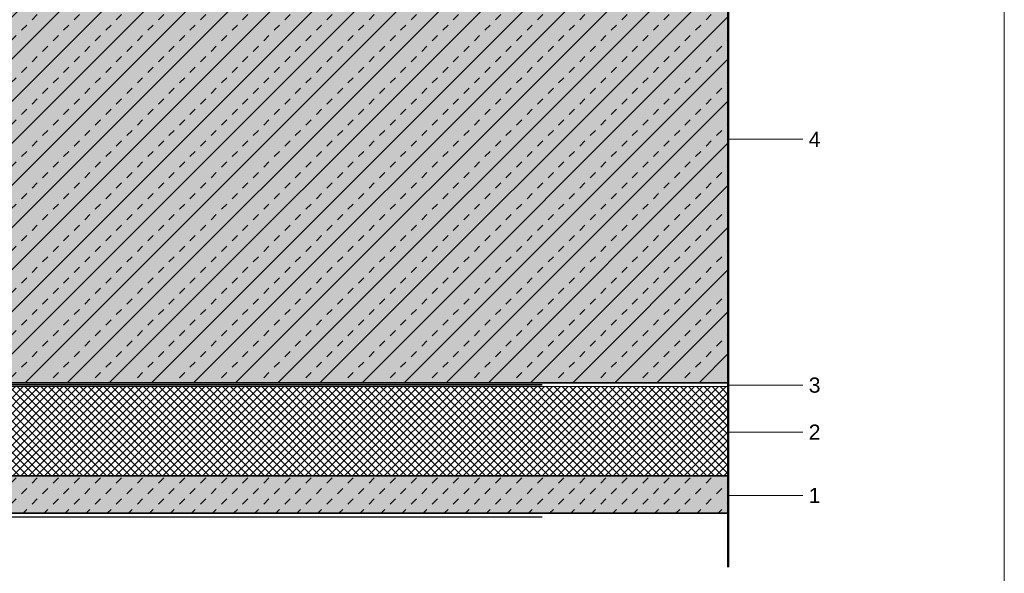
# Model space of a CAD drawing. Header units: metres. Extents: x 0.9 to 30.1, y -10.7 to 8.6.
# Tile 253 of 256: x 28.791 to 30.113, y -2.087 to -1.343. Entities that reach past the tile are written whole.
import ezdxf

# ---------------------------------------------------------------- set-up
doc = ezdxf.new("R2010")
doc.units = ezdxf.units.M
doc.linetypes.add('Dash Style-37', pattern=[2.25, 1, -1.25])
doc.layers.add('Keine', color=7, linetype='Continuous', lineweight=9)
doc.styles.add('Arial', font='arial.ttf')

msp = doc.modelspace()

# ---------------------------------------------------------------- hatches: boundary and pattern name
at = {"layer": 'Keine', "linetype": 'Continuous', "lineweight": 5, "true_color": 0xb9b9b9, "transparency": 33554687}
h = msp.add_hatch(dxfattribs=at)
h.set_pattern_fill('Dämm', color=9, style=0, pattern_type=2)
h.set_pattern_definition([(-45, (0, 0), (0.0053033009, 0.0053033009), []), (-135, (0, 0), (0.0053033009, -0.0053033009), [])])
h.paths.add_polyline_path([(28.49256, -1.83609), (28.49256, -1.95609), (29.74256, -1.95609), (29.74256, -1.83609)])
at = {"layer": 'Keine', "linetype": 'Continuous', "lineweight": 0, "true_color": 0xc0c0c0, "transparency": 33554687}
msp.add_hatch(color=9, dxfattribs=at).paths.add_polyline_path([(28.49256, -1.95609), (28.49256, -2.00609), (29.74256, -2.00609), (29.74256, -1.95609)])
at = {"layer": 'Keine', "linetype": 'Continuous', "lineweight": 13, "true_color": 0x4c4c4c, "transparency": 33554687}
h = msp.add_hatch(dxfattribs=at)
h.set_pattern_fill('unbew_ Beton-M1_10', color=251, style=0, pattern_type=2)
h.set_pattern_definition([(45, (0.014142, 0.014142), (0.02828427, -0.02828427), [0.01, -0.01]), (45, (0.014142, -0.014142), (0.02828427, -0.02828427), [0.01, -0.01])])
h.paths.add_polyline_path([(28.49256, -1.95609), (28.49256, -2.00609), (29.74256, -2.00609), (29.74256, -1.95609)])

# ---------------------------------------------------------------- linework, layer by layer
at = {"layer": 'Keine', "color": 253, "linetype": 'Continuous', "lineweight": 9, "true_color": 0xaaaaaa, "transparency": 33554687}
for p, q in [((29.84256, -1.504), (29.74256, -1.504)), ((29.84256, -1.83422), (29.74256, -1.83422)), ((29.84256, -1.89727), (29.74256, -1.89727)), ((29.84256, -1.98229), (29.74256, -1.98229))]:
    msp.add_line(p, q, dxfattribs=at)
at = {"layer": 'Keine', "color": 7, "linetype": 'Dash Style-37', "lineweight": 25, "transparency": 33554687}
msp.add_line((28.49256, -2.01109), (29.74256, -2.01109), dxfattribs=at)
at = {"layer": 'Keine', "color": 7, "linetype": 'Continuous', "lineweight": 9, "transparency": 33554687, "flags": 128}
msp.add_lwpolyline([(28.49256, -1.83609), (28.49256, -1.95609), (29.74256, -1.95609), (29.74256, -1.83609)], close=True, dxfattribs=at)
at = {"layer": 'Keine', "color": 7, "linetype": 'Continuous', "lineweight": 35, "transparency": 33554687, "flags": 128}
msp.add_lwpolyline([(28.49256, -1.95609), (28.49256, -2.00609), (29.74256, -2.00609), (29.74256, -1.95609)], close=True, dxfattribs=at)

# ---------------------------------------------------------------- texts
at = {"layer": 'Keine', "color": 7, "transparency": 33554687, "char_height": 0.020374, "attachment_point": 6, "line_spacing_factor": 0.969122, "style": 'Arial'}
for s, insert in [('4 ', (29.86633, -1.504)), ('3 ', (29.86633, -1.83422)), ('2 ', (29.86633, -1.89727)), ('1 ', (29.86633, -1.98229))]:
    msp.add_mtext(s, dxfattribs=dict(at, insert=insert))

# ---------------------------------------------------------------- next in the draw order: wipeouts: each hides what was drawn before it
at = {"color": 255, "linetype": 'Continuous', "lineweight": 9, "transparency": 33554687}
msp.add_wipeout([(28.49256, -1.83109), (29.74256, -1.83109), (29.74256, -1.83609), (28.49256, -1.83609)], dxfattribs=at).dxf.layer = 'Keine'

# ---------------------------------------------------------------- next in the draw order: hatches: boundary and pattern name
at = {"layer": 'Keine', "linetype": 'Continuous', "lineweight": 0, "true_color": 0xc0c0c0, "transparency": 33554687}
msp.add_hatch(color=9, dxfattribs=at).paths.add_polyline_path([(28.49256, -1.23109), (29.74256, -1.23109), (29.74256, -1.83109), (28.49256, -1.83109)])
at = {"layer": 'Keine', "linetype": 'Continuous', "lineweight": 13, "true_color": 0x333333, "transparency": 33554687}
h = msp.add_hatch(dxfattribs=at)
h.set_pattern_fill('Stahlbeton-M1_10', color=250, style=0, pattern_type=2)
h.set_pattern_definition([(45, (0, 0), (0.02828427, -0.02828427), [0.01, -0.01])])
h.paths.add_polyline_path([(28.49256, -1.23109), (29.74256, -1.23109), (29.74256, -1.83109), (28.49256, -1.83109)])
at = {"layer": 'Keine', "linetype": 'Continuous', "lineweight": 13, "true_color": 0x4c4c4c, "transparency": 33554687}
h = msp.add_hatch(dxfattribs=at)
h.set_pattern_fill('Stahlbeton-M1_10-1', color=251, style=0, pattern_type=2)
h.set_pattern_definition([(-135, (0.012426, -0.013254), (0.02828427, -0.02828427), [])])
h.paths.add_polyline_path([(28.49256, -1.23109), (29.74256, -1.23109), (29.74256, -1.83109), (28.49256, -1.83109)])

# ---------------------------------------------------------------- next in the draw order: linework, layer by layer
at = {"layer": 'Keine', "color": 255, "lineweight": 50}
msp.add_line((29.74256, -2.07839), (29.74256, -1.03109), dxfattribs=at)
at = {"layer": 'Keine', "color": 7, "linetype": 'Dash Style-37', "lineweight": 35, "transparency": 33554687}
msp.add_line((28.49256, -1.83359), (29.74256, -1.83359), dxfattribs=at)
at = {"layer": 'Keine', "color": 255, "flags": 128}
msp.add_lwpolyline([(28.11316, -0.6), (30.11316, -0.6), (30.11316, -3), (28.11316, -3)], close=True, dxfattribs=at)
at = {"layer": 'Keine', "color": 7, "linetype": 'Continuous', "lineweight": 35, "transparency": 33554687, "flags": 128}
msp.add_lwpolyline([(28.49256, -1.23109), (29.74256, -1.23109), (29.74256, -1.83109), (28.49256, -1.83109)], close=True, dxfattribs=at)
at = {"layer": 'Keine', "color": 7, "linetype": 'Continuous', "lineweight": 9, "transparency": 33554687, "flags": 128}
msp.add_lwpolyline([(28.49256, -1.83109), (29.74256, -1.83109), (29.74256, -1.83609), (28.49256, -1.83609)], close=True, dxfattribs=at)

doc.saveas('drawing.dxf')
